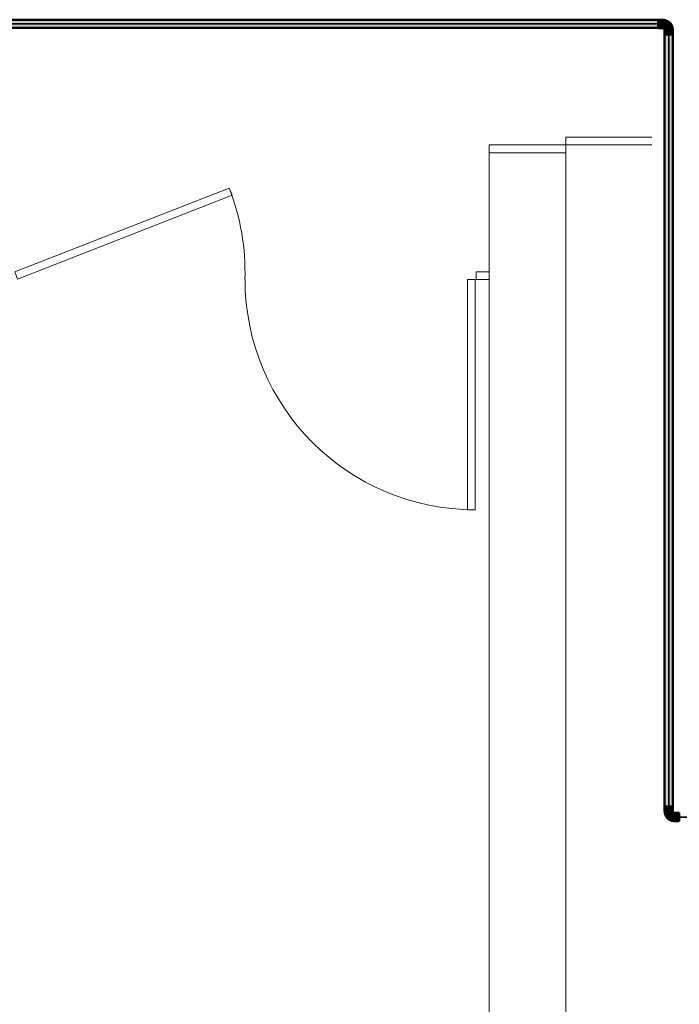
# Model space of a CAD drawing. Header units: millimetres. Extents: x -31934 to 32637, y -11608 to 10611.
# Tile 45 of 59: x 16522 to 19100, y -8491 to -4642. Entities that reach past the tile are written whole.
import ezdxf

# ---------------------------------------------------------------- set-up
doc = ezdxf.new("R2010")
doc.units = ezdxf.units.MM
doc.linetypes.add('Centro', pattern=[30, 12, -6, 6, -6])
for name, color, linetype, lineweight in [('A-ANNO-DIMS', 211, 'Continuous', 9), ('A-ANNO-DIMS-100', 211, 'Continuous', 9), ('ESQ', 7, 'Continuous', 9), ('P-PIPE', 3, 'Continuous', 50), ('P-PIPE-CNTR', 3, 'Centro', 35), ('PAREDES', 7, 'Continuous', 9), ('PEM1-Layout Terreo_dwg', 8, 'Continuous', 9)]:
    doc.layers.add(name, color=color, linetype=linetype, lineweight=lineweight)
doc.styles.add('Arial_1', font='arial.ttf', dxfattribs={"height": 250})
doc.dimstyles.new('Diagonal_-_2_5_mm_Arial', dxfattribs={"dimscale": 304.8, "dimtxt": 255.06485, "dimasz": 0.984252, "dimexe": 0.787402, "dimexo": 0.492126, "dimgap": 0.574147, "dimtad": 1, "dimlfac": 0.001, "dimrnd": 0.01, "dimzin": 0, "dimdsep": 46, "dimtxsty": 'Arial_1', "dimblk1": 'OPEN30', "dimblk2": 'OPEN30', "dimsah": 1, "dimcen": 0.09, "dimdle": 0.787402, "dimazin": 0, "dimtfac": 1, "dimtdec": 4, "dimtix": 1, "dimtmove": 0, "dimatfit": 3, "dimfxl": 1, "dimtvp": 1, "dimtfill": 1, "dimtolj": 1, "dimtzin": 0, "dimarcsym": 2})

# ---------------------------------------------------------------- blocks, each defined once
blk = doc.blocks.new('Cotovelo - Soldado - CU - Padrão-V74-PAVIMENTO TÉRREO TUBULAÇÃO FRIGORIGENA')
at = {"layer": 'P-PIPE', "lineweight": 9}
for points in [[(16.6, 41.4), (-16.6, 41.4), (-16, 22.2), (16.6, 22.2)], [(-22.2, -11.7), (-22.2, 16.6), (-41.4, 16), (-41.4, -16.6), (-22.2, -16), (-22.2, -14.4)]]:
    blk.add_hatch(color=160, dxfattribs=at).paths.add_polyline_path(points)
h = blk.add_hatch(color=160, dxfattribs=at)
h.paths.add_polyline_path([(13.5, 22.2), (-14.9, 22.2), (-15.6, 18.1), (-18.4, 15.1), (-22.2, 14.4), (-22.2, -14.9), (-15.3, -14.4), (-13, -13.4), (-6.7, -11.7), (-3.3, -9.9), (0, -7.3), (9.6, 2.2), (12, 6.2), (13.4, 13), (13, 17.4)])
h.paths.add_polyline_path([(15.3, 17.4), (14.4, 22.2), (13.5, 22.2), (14.4, 15.3)])
at = {"layer": 'P-PIPE', "color": 5}
for p, q in [((-16.6, 41.4), (-16.6, 22.2)), ((16.6, 41.4), (-16.6, 41.4)), ((16.6, 22.2), (16.6, 41.4)), ((-22.2, 16.6), (-41.4, 16.6)), ((-41.4, 16.6), (-41.4, -16.6)), ((-22.2, -16.6), (-22.2, 16.6)), ((-16.6, 22.2), (16.6, 22.2)), ((-41.4, -16.6), (-22.2, -16.6))]:
    blk.add_line(p, q, dxfattribs=at)
at = {"layer": 'P-PIPE', "color": 5, "flags": 128}
for points in [[(-15.9, 22.2), (-15.9, 22), (-15.9, 21.7), (-15.9, 21.5), (-16, 21.2), (-16, 21), (-16.1, 20.7), (-16.1, 20.5), (-16.2, 20.2), (-16.3, 20), (-16.4, 19.8), (-16.5, 19.5), (-16.6, 19.3), (-16.7, 19.1), (-16.8, 18.9), (-17, 18.6), (-17.1, 18.4), (-17.3, 18.2), (-17.5, 18), (-17.6, 17.9), (-17.8, 17.7), (-18, 17.5), (-18.2, 17.3), (-18.4, 17.2), (-18.6, 17), (-18.8, 16.9), (-19, 16.8), (-19.2, 16.6), (-19.5, 16.5), (-19.7, 16.4), (-19.9, 16.3), (-20.2, 16.2), (-20.4, 16.1), (-20.7, 16.1), (-20.9, 16), (-21.2, 16), (-21.4, 15.9), (-21.7, 15.9), (-21.9, 15.9), (-22.2, 15.9), (-22.2, 15.9)], [(-22.2, -15.9), (-20.7, -15.8), (-19.2, -15.8), (-17.7, -15.6), (-16.2, -15.4), (-14.7, -15.1), (-13.2, -14.8), (-11.7, -14.4), (-10.3, -13.9), (-8.8, -13.4), (-7.4, -12.9), (-6, -12.2), (-4.6, -11.6), (-3.3, -10.8), (-2, -10.1), (-0.7, -9.2), (0.5, -8.3), (1.7, -7.4), (2.9, -6.4), (4, -5.4), (5.1, -4.3), (6.1, -3.2), (7.1, -2), (8.1, -0.8), (9, 0.4), (9.8, 1.6), (10.6, 2.9), (11.4, 4.3), (12.1, 5.6), (12.7, 7), (13.3, 8.4), (13.8, 9.9), (14.3, 11.3), (14.7, 12.8), (15, 14.3), (15.3, 15.8), (15.5, 17.3), (15.7, 18.8), (15.8, 20.3), (15.9, 21.8), (15.9, 22.2)]]:
    blk.add_lwpolyline(points, dxfattribs=at)
blk = doc.blocks.new('Cotovelo - Soldado - CU - Padrão-V109-PAVIMENTO TÉRREO TUBULAÇÃO FRIGORIGENA')
at = {"layer": 'P-PIPE', "lineweight": 9}
for points in [[(-16.6, 22.2), (16.6, 22.2), (16, 41.4), (-16.6, 41.4)], [(-41.4, -16.6), (-22.2, -16), (-22.2, 16.6), (-41.4, 16), (-41.4, -16)]]:
    blk.add_hatch(color=160, dxfattribs=at).paths.add_polyline_path(points)
h = blk.add_hatch(color=160, dxfattribs=at)
h.paths.add_polyline_path([(-22.2, 8.7), (-22.2, -14.9), (-15.3, -14.4), (-13, -13.4), (-6.7, -11.7), (-3.3, -9.9), (0, -7.3), (9.6, 2.2), (12, 6.2), (13.4, 13), (13, 17.4), (12.9, 22.2), (-14.9, 22.2), (-15.6, 18.1), (-18.4, 15.1), (-22.2, 14.4), (-22.2, 8.8)])
h.paths.add_polyline_path([(13.4, 13), (15.3, 17.4), (14.4, 22.2), (13.5, 22.2), (13.5, 17.1)])
h = blk.add_hatch(color=160, dxfattribs=at)
h.paths.add_polyline_path([(-14.2, -13.9), (-11.6, -13.8), (-13.3, -13.5)])
h.paths.add_polyline_path([(13.4, 13), (14.2, 13), (13.9, 14.2)])
at = {"layer": 'P-PIPE', "color": 5}
for p, q in [((-16.6, 41.4), (-16.6, 22.2)), ((16.6, 41.4), (-16.6, 41.4)), ((16.6, 22.2), (16.6, 41.4)), ((-22.2, 16.6), (-41.4, 16.6)), ((-41.4, 16.6), (-41.4, -16.6)), ((-22.2, -16.6), (-22.2, 16.6)), ((-16.6, 22.2), (16.6, 22.2)), ((-41.4, -16.6), (-22.2, -16.6))]:
    blk.add_line(p, q, dxfattribs=at)
at = {"layer": 'P-PIPE', "color": 5, "flags": 128}
for points in [[(-15.9, 22.2), (-15.9, 22), (-15.9, 21.7), (-15.9, 21.5), (-16, 21.2), (-16, 21), (-16.1, 20.7), (-16.1, 20.5), (-16.2, 20.2), (-16.3, 20), (-16.4, 19.8), (-16.5, 19.5), (-16.6, 19.3), (-16.7, 19.1), (-16.8, 18.9), (-17, 18.6), (-17.1, 18.4), (-17.3, 18.2), (-17.5, 18), (-17.6, 17.9), (-17.8, 17.7), (-18, 17.5), (-18.2, 17.3), (-18.4, 17.2), (-18.6, 17), (-18.8, 16.9), (-19, 16.8), (-19.2, 16.6), (-19.5, 16.5), (-19.7, 16.4), (-19.9, 16.3), (-20.2, 16.2), (-20.4, 16.1), (-20.7, 16.1), (-20.9, 16), (-21.2, 16), (-21.4, 15.9), (-21.7, 15.9), (-21.9, 15.9), (-22.2, 15.9), (-22.2, 15.9)], [(-22.2, -15.9), (-20.7, -15.8), (-19.2, -15.8), (-17.7, -15.6), (-16.2, -15.4), (-14.7, -15.1), (-13.2, -14.8), (-11.7, -14.4), (-10.3, -13.9), (-8.8, -13.4), (-7.4, -12.9), (-6, -12.2), (-4.6, -11.6), (-3.3, -10.8), (-2, -10.1), (-0.7, -9.2), (0.5, -8.3), (1.7, -7.4), (2.9, -6.4), (4, -5.4), (5.1, -4.3), (6.1, -3.2), (7.1, -2), (8.1, -0.8), (9, 0.4), (9.8, 1.6), (10.6, 2.9), (11.4, 4.3), (12.1, 5.6), (12.7, 7), (13.3, 8.4), (13.8, 9.9), (14.3, 11.3), (14.7, 12.8), (15, 14.3), (15.3, 15.8), (15.5, 17.3), (15.7, 18.8), (15.8, 20.3), (15.9, 21.8), (15.9, 22.2)]]:
    blk.add_lwpolyline(points, dxfattribs=at)
blk = doc.blocks.new('PEM1-Layout Terreo_dwg-1021386-PAVIMENTO TÉRREO TUBULAÇÃO FRIGORIGENA')
at = {"layer": 'ESQ'}
blk.add_line((111617.8, 21943.2), (111954.3, 21943.2), dxfattribs=at)
at = {"layer": 'ESQ', "flags": 128}
for points in [[(111617.8, 21913.2), (111617.8, 21943.2), (111318.6, 21943.2), (111318.6, 21913.2)], [(111954.3, 21973.2), (111617.8, 21973.2), (111617.8, 21943.2)], [(111318.2, 21446.7), (111268.2, 21446.7), (111268.2, 21416.7), (111318.2, 21416.7)]]:
    blk.add_lwpolyline(points, dxfattribs=at)
for points in [[(109475.3, 21418.9), (110313.4, 21746.8), (110302.5, 21774.7), (109464.3, 21446.8)], [(111234.3, 21416.8), (111234.3, 20516.8), (111264.3, 20516.8), (111264.3, 21416.8)]]:
    blk.add_lwpolyline(points, close=True, dxfattribs=at)
at = {"layer": 'ESQ'}
for centre, start, end in [((109464.3, 21446.8), 358.0898, 21.3668), ((111264.3, 21416.8), 180, 270)]:
    blk.add_arc(centre, 900, start, end, dxfattribs=at)
at = {"layer": 'PAREDES', "flags": 128}
blk.add_lwpolyline([(111318.2, 17831.7), (111318.2, 21912.6), (111618.2, 21912.6), (111618.2, 17831.7), (112068.2, 17831.7), (112068.2, 17531.7), (111618.2, 17531.7)], dxfattribs=at)
blk = doc.blocks.new('DIMBLOCK21-PAVIMENTO TÉRREO TUBULAÇÃO FRIGORIGENA')
at = {"layer": 'A-ANNO-DIMS-100'}
for p, q in [((20632.4, -11368.3), (20632.4, -7131.2)), ((18656.2, -11368.3), (18656.2, -9393.2)), ((18416.2, -11368.3), (20872.4, -11368.3)), ((18656.2, -11368.3), (18656.2, -11608.3)), ((20632.4, -11368.3), (20632.4, -11608.3))]:
    blk.add_line(p, q, dxfattribs=at)
at = {"layer": 'A-ANNO-DIMS-100', "lineweight": 35}
for p, q in [((18656.2, -11368.3), (18956.2, -11287.9)), ((20632.4, -11368.3), (20332.4, -11287.9)), ((18656.2, -11368.3), (18956.2, -11448.6)), ((20632.4, -11368.3), (20332.4, -11448.6))]:
    blk.add_line(p, q, dxfattribs=at)
at = {"layer": 'A-ANNO-DIMS-100', "color": 0, "insert": (19112.6, -10868.7), "char_height": 250, "width": 1276.109, "attachment_point": 1, "line_spacing_factor": 0.941778, "style": 'Arial_1', "bg_fill": 3, "box_fill_scale": 1.25, "bg_fill_color": 256, "bg_fill_true_color": 13158600, "bg_fill_transparency": 0}
blk.add_mtext('1.98 m', dxfattribs=at)
blk = doc.blocks.new('_Open30')
at = {"color": 0, "linetype": 'ByBlock', "lineweight": -2}
for p, q in [((-1, 0.268), (0, 0)), ((0, 0), (-1, -0.268)), ((0, 0), (-1, 0))]:
    blk.add_line(p, q, dxfattribs=at)

msp = doc.modelspace()

# ---------------------------------------------------------------- hatches: boundary and pattern name
at = {"layer": 'P-PIPE'}
for points in [[(19016.906, -4658.844), (19016.906, -4642.969), (12643.482, -4643.51), (12643.482, -4658.844), (18926.887, -4658.844)], [(19016.906, -4674.719), (19016.906, -4658.844), (12643.482, -4658.844), (12643.482, -4674.719), (18926.887, -4674.719)], [(19058.271, -7717.482), (19058.271, -4700.209), (19042.396, -4700.209), (19042.937, -7717.482), (19054.162, -7717.482)], [(19058.271, -7717.482), (19074.146, -7717.482), (19073.605, -4700.209), (19058.271, -4700.209), (19058.271, -7523.017)]]:
    msp.add_hatch(color=170, dxfattribs=at).paths.add_polyline_path(points)

# ---------------------------------------------------------------- linework, layer by layer
at = {"layer": 'P-PIPE', "color": 5}
for p, q in [((19016.906, -4642.969), (12643.482, -4642.969)), ((12643.482, -4674.719), (19016.906, -4674.719)), ((19042.396, -4700.209), (19042.396, -7717.482)), ((19074.146, -7717.482), (19074.146, -4700.209))]:
    msp.add_line(p, q, dxfattribs=at)
at = {"layer": 'P-PIPE-CNTR', "color": 170, "linetype": 'Continuous'}
for p, q in [((19016.906, -4658.844), (12643.482, -4658.844)), ((19036.028, -4658.844), (19016.906, -4658.844)), ((19058.271, -4700.209), (19058.271, -4681.087)), ((19058.271, -4700.209), (19058.271, -7717.482)), ((19058.271, -7717.482), (19058.271, -7736.604)), ((19080.513, -7758.847), (19099.636, -7758.847)), ((19099.636, -7758.847), (23411.994, -7758.847))]:
    msp.add_line(p, q, dxfattribs=at)
for centre, start, end in [((19036.028, -4681.087), 0, 90), ((19080.513, -7736.604), 180, 270)]:
    msp.add_arc(centre, 22.243, start, end, dxfattribs=at)

# ---------------------------------------------------------------- block references
at = {"layer": 'P-PIPE', "color": 5}
for name, p, rotation in [('Cotovelo - Soldado - CU - Padrão-V109-PAVIMENTO TÉRREO TUBULAÇÃO FRIGORIGENA', (19058.271, -4658.844), 90), ('Cotovelo - Soldado - CU - Padrão-V74-PAVIMENTO TÉRREO TUBULAÇÃO FRIGORIGENA', (19058.271, -7758.847), 270)]:
    msp.add_blockref(name, p, dxfattribs=dict(at, rotation=rotation))
at = {"layer": 'PEM1-Layout Terreo_dwg', "color": 7}
msp.add_blockref('PEM1-Layout Terreo_dwg-1021386-PAVIMENTO TÉRREO TUBULAÇÃO FRIGORIGENA', (-92961.952, -27074.843), dxfattribs=at)

# ---------------------------------------------------------------- next in the draw order: dimensions: what is measured, and where the dimension line sits
at = {"layer": 'A-ANNO-DIMS'}
dim = msp.add_linear_dim(base=(20632.374, -11368.26), p1=(18656.225, -9243.166), p2=(20632.374, -6981.21), dimstyle='Diagonal_-_2_5_mm_Arial', override={"dimpost": '<> m', "dimfxl": 3003.599896}, dxfattribs=at)
dim.commit()
dim.dimension.update_dxf_attribs({"geometry": 'DIMBLOCK21-PAVIMENTO TÉRREO TUBULAÇÃO FRIGORIGENA', "text_midpoint": (19644.299, -11065.616)})

doc.saveas('drawing.dxf')
